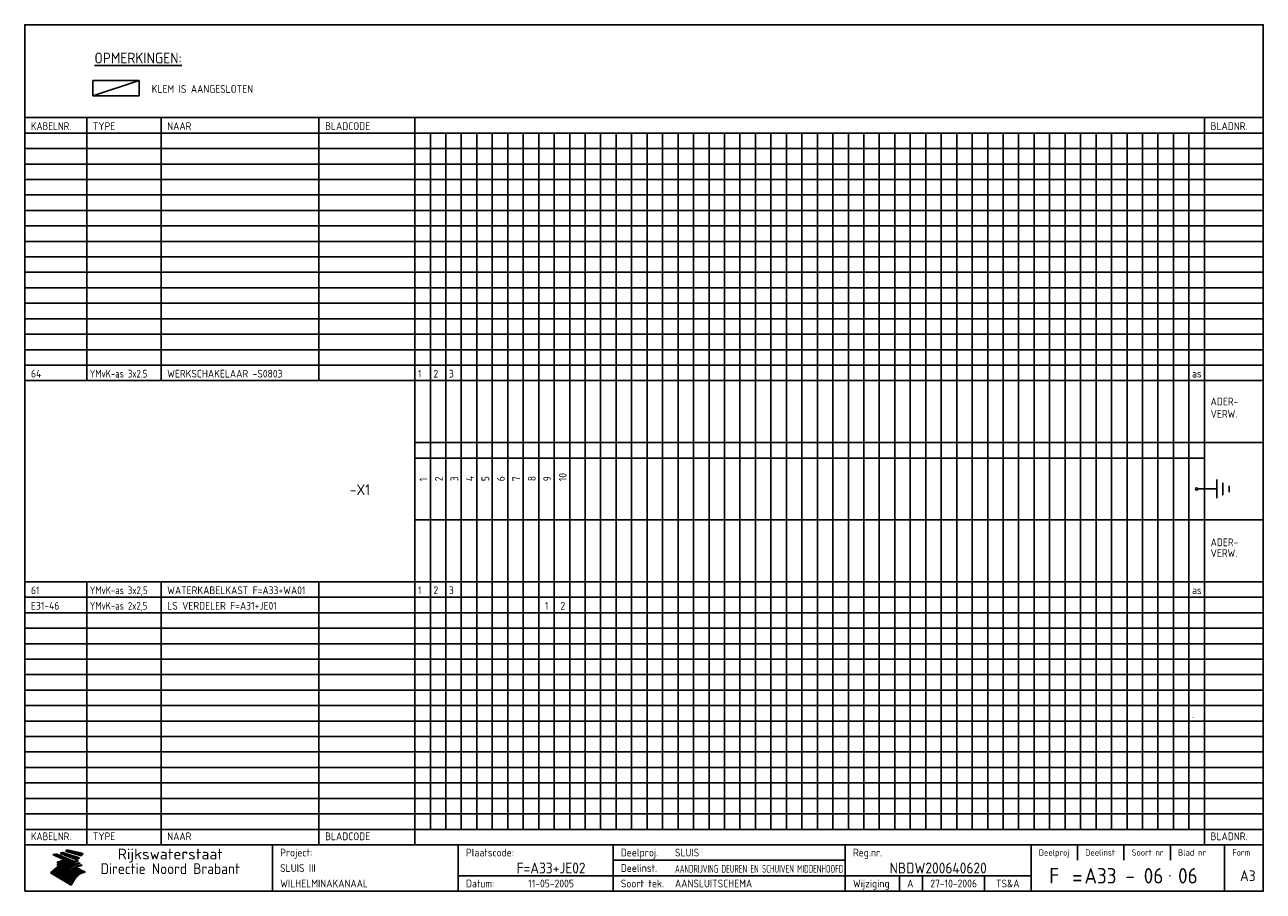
# Model space of a CAD drawing. Extents: x 10 to 410, y 10 to 290.
import ezdxf
from ezdxf.enums import TextEntityAlignment as Align

# ---------------------------------------------------------------- set-up
doc = ezdxf.new("R2010")
doc.units = 0
doc.header["$MEASUREMENT"] = 0
doc.linetypes.add('CENTRE', pattern=[50.8, 31.75, -6.35, 6.35, -6.35])
doc.layers.get('0').update_dxf_attribs({"linetype": 'CONTINUOUS'})
for name, color, linetype in [('0-25', 7, 'CONTINUOUS'), ('0-35', 2, 'CONTINUOUS'), ('0-50', 3, 'CONTINUOUS'), ('B-25', 7, 'CONTINUOUS'), ('B-35', 2, 'CONTINUOUS'), ('S-25', 7, 'CONTINUOUS'), ('S-35', 2, 'CONTINUOUS')]:
    doc.layers.add(name, color=color, linetype=linetype)
doc.styles.add('ISO', font='iso.shx')
doc.styles.get("Standard").update_dxf_attribs({"font": 'iso.shx'})

# ---------------------------------------------------------------- blocks, each defined once
blk = doc.blocks.new('rme15')
at = {"layer": '0-25'}
for p, q in [((410, 35), (10, 35)), ((410, 30), (10, 30)), ((350, 25), (350, 20)), ((365, 25), (365, 20)), ((380, 25), (380, 20)), ((200, 20), (275, 20)), ((150, 15), (335, 15)), ((292.5, 15), (292.5, 10)), ((300, 15), (300, 10)), ((320, 15), (320, 10))]:
    blk.add_line(p, q, dxfattribs=at)
at = {"layer": '0-25', "color": 7}
for p, q in [((19.1, 21.89), (25.12, 19)), ((19.1, 21.89), (25.12, 19)), ((19.17, 21.86), (20.7, 21.86)), ((19.29, 21.8), (20.83, 21.8)), ((19.4, 21.75), (20.96, 21.75)), ((19.52, 21.69), (21.09, 21.69)), ((19.64, 21.63), (21.22, 21.63)), ((19.74, 21.92), (20.56, 21.92)), ((19.75, 21.58), (21.36, 21.58)), ((19.87, 21.52), (21.49, 21.52)), ((19.99, 21.47), (21.62, 21.47)), ((20.11, 21.41), (21.75, 21.41)), ((20.22, 21.35), (21.88, 21.35)), ((20.25, 21.97), (20.43, 21.97)), ((20.34, 21.3), (22.02, 21.3)), ((20.38, 21.99), (26.02, 19.59)), ((20.38, 21.99), (26.02, 19.59)), ((20.46, 21.24), (22.15, 21.24)), ((20.57, 21.18), (22.28, 21.18)), ((20.69, 21.13), (22.41, 21.13)), ((20.81, 21.07), (22.55, 21.07)), ((20.92, 21.02), (22.68, 21.02)), ((21.04, 20.96), (22.81, 20.96)), ((21.16, 20.9), (22.94, 20.9)), ((21.27, 20.85), (23.07, 20.85)), ((21.39, 20.79), (23.21, 20.79)), ((21.47, 22.25), (26.83, 20.19)), ((21.47, 22.25), (26.83, 20.19)), ((21.49, 22.25), (23.07, 22.25)), ((21.51, 20.73), (23.34, 20.73)), ((21.6, 22.2), (23.25, 22.2)), ((21.63, 20.68), (23.47, 20.68)), ((21.65, 22.31), (22.89, 22.31)), ((21.74, 20.62), (23.6, 20.62)), ((21.75, 22.14), (23.42, 22.14)), ((21.8, 22.37), (22.71, 22.37)), ((21.86, 20.57), (23.73, 20.57)), ((21.9, 22.08), (23.6, 22.08)), ((21.94, 22.42), (22.53, 22.42)), ((21.98, 20.51), (23.87, 20.51)), ((22.04, 22.03), (23.78, 22.03)), ((22.06, 22.48), (22.36, 22.48)), ((22.09, 20.45), (24, 20.45)), ((22.18, 22.53), (27.65, 20.8)), ((22.18, 22.53), (27.65, 20.8)), ((22.19, 21.97), (23.96, 21.97)), ((22.21, 20.4), (24.13, 20.4)), ((22.33, 20.34), (24.26, 20.34)), ((22.34, 21.92), (24.13, 21.92)), ((22.37, 20), (23.08, 20)), ((22.44, 20.28), (24.4, 20.28)), ((22.48, 21.86), (24.31, 21.86)), ((22.49, 20.06), (23.04, 20.06)), ((22.56, 20.23), (24.53, 20.23)), ((22.61, 20.12), (22.93, 20.12)), ((22.63, 21.8), (24.49, 21.8)), ((22.68, 20.17), (24.66, 20.17)), ((22.71, 20.17), (22.82, 20.17)), ((23.11, 20.02), (22.77, 20.2)), ((23.11, 20.02), (22.77, 20.2)), ((22.78, 21.75), (24.67, 21.75)), ((22.79, 20.12), (24.79, 20.12)), ((22.91, 20.06), (24.92, 20.06)), ((22.92, 21.69), (24.85, 21.69)), ((23.03, 20), (25.06, 20)), ((23.07, 21.63), (25.02, 21.63)), ((23.14, 22.99), (28.22, 21.46)), ((23.14, 22.99), (28.22, 21.46)), ((23.15, 22.98), (25.33, 22.98)), ((23.22, 21.58), (25.2, 21.58)), ((23.23, 23.04), (25.09, 23.04)), ((23.32, 23.1), (24.84, 23.1)), ((23.34, 22.93), (25.57, 22.93)), ((23.36, 21.52), (25.38, 21.52)), ((23.4, 23.15), (24.6, 23.15)), ((23.49, 23.21), (24.36, 23.21)), ((23.51, 21.47), (25.56, 21.47)), ((23.52, 22.87), (25.81, 22.87)), ((23.57, 23.27), (24.12, 23.27)), ((23.64, 23.32), (23.87, 23.32)), ((23.66, 21.41), (25.74, 21.41)), ((23.7, 23.36), (28.82, 22.17)), ((23.7, 23.36), (28.82, 22.17)), ((23.71, 22.82), (26.06, 22.82)), ((23.8, 21.35), (25.91, 21.35)), ((23.9, 22.76), (26.3, 22.76)), ((23.95, 21.3), (26.09, 21.3)), ((24.09, 22.7), (26.54, 22.7)), ((24.09, 21.24), (26.27, 21.24)), ((24.24, 21.18), (26.45, 21.18)), ((24.27, 22.65), (26.78, 22.65)), ((24.39, 21.13), (26.62, 21.13)), ((24.46, 22.59), (27.03, 22.59)), ((24.53, 21.07), (26.8, 21.07)), ((24.65, 22.53), (27.27, 22.53)), ((24.68, 21.02), (26.98, 21.02)), ((24.83, 20.96), (27.16, 20.96)), ((24.84, 22.48), (27.51, 22.48)), ((24.97, 20.9), (27.34, 20.9)), ((25.02, 22.42), (27.75, 22.42)), ((25.12, 20.85), (27.51, 20.85)), ((25.21, 22.37), (28, 22.37)), ((25.27, 20.79), (27.63, 20.79)), ((25.4, 22.31), (28.24, 22.31)), ((25.41, 20.73), (27.57, 20.73)), ((25.56, 20.68), (27.51, 20.68)), ((25.58, 22.25), (28.48, 22.25)), ((25.71, 20.62), (27.44, 20.62)), ((25.77, 22.2), (28.72, 22.2)), ((25.85, 20.57), (27.37, 20.57)), ((25.96, 22.14), (28.79, 22.14)), ((26, 20.51), (27.29, 20.51)), ((26.15, 22.08), (28.75, 22.08)), ((26.15, 20.45), (27.22, 20.45)), ((26.29, 20.4), (27.14, 20.4)), ((26.33, 22.03), (28.71, 22.03)), ((26.44, 20.34), (27.06, 20.34)), ((26.52, 21.97), (28.66, 21.97)), ((26.59, 20.28), (26.97, 20.28)), ((26.71, 21.92), (28.62, 21.92)), ((26.73, 20.23), (26.89, 20.23)), ((26.9, 21.86), (28.57, 21.86)), ((27.08, 21.8), (28.52, 21.8)), ((27.27, 21.75), (28.48, 21.75)), ((27.46, 21.69), (28.43, 21.69)), ((27.65, 21.63), (28.38, 21.63)), ((27.83, 21.58), (28.33, 21.58)), ((28.02, 21.52), (28.28, 21.52)), ((28.21, 21.47), (28.22, 21.47)), ((20.58, 17.88), (18.3, 16)), ((20.58, 17.88), (18.3, 16)), ((24.94, 11.97), (18.3, 16)), ((24.94, 11.97), (18.3, 16)), ((18.31, 16.01), (20.96, 16.01)), ((18.38, 16.07), (21.46, 16.07)), ((18.45, 16.12), (21.88, 16.12)), ((18.52, 16.18), (22.15, 16.18)), ((18.59, 16.23), (22.38, 16.23)), ((18.65, 16.29), (22.58, 16.29)), ((18.72, 16.35), (22.75, 16.35)), ((18.79, 16.4), (22.91, 16.4)), ((18.86, 16.46), (20.6, 16.46)), ((18.93, 16.52), (20.6, 16.52)), ((18.99, 16.57), (20.6, 16.57)), ((19.06, 16.63), (20.6, 16.63)), ((19.13, 16.68), (20.6, 16.68)), ((19.2, 16.74), (20.6, 16.74)), ((19.27, 16.8), (20.6, 16.8)), ((19.33, 16.85), (21.07, 16.85)), ((19.4, 16.91), (21.55, 16.91)), ((19.47, 16.97), (21.88, 16.97)), ((19.54, 17.02), (22.13, 17.02)), ((19.61, 17.08), (22.34, 17.08)), ((19.67, 17.13), (20.6, 17.13)), ((19.74, 17.19), (20.6, 17.19)), ((19.81, 17.25), (20.6, 17.25)), ((19.88, 17.3), (20.6, 17.3)), ((19.95, 17.36), (20.6, 17.36)), ((20.01, 17.42), (20.6, 17.42)), ((20.08, 17.47), (20.93, 17.47)), ((20.15, 17.53), (21.26, 17.53)), ((20.22, 17.58), (21.51, 17.58)), ((20.29, 17.64), (21.72, 17.64)), ((20.35, 17.7), (21.9, 17.7)), ((20.42, 17.75), (22.07, 17.75)), ((20.49, 17.81), (22.22, 17.81)), ((20.56, 17.87), (22.36, 17.87)), ((20.6, 19.11), (20.58, 19.51)), ((20.6, 19.11), (20.58, 19.51)), ((20.58, 19.5), (22.09, 19.5)), ((20.58, 19.44), (21.95, 19.44)), ((20.59, 19.38), (21.79, 19.38)), ((20.59, 19.33), (21.62, 19.33)), ((20.59, 19.27), (21.42, 19.27)), ((20.6, 19.22), (21.2, 19.22)), ((20.6, 19.16), (20.93, 19.16)), ((20.6, 19.11), (20.69, 19.12)), ((20.6, 19.11), (20.69, 19.12)), ((20.6, 18.79), (20.77, 18.81)), ((20.6, 18.79), (20.77, 18.81)), ((20.6, 18.29), (20.6, 18.79)), ((20.6, 18.29), (20.6, 18.79)), ((20.6, 18.77), (22.46, 18.77)), ((20.6, 18.71), (22.33, 18.71)), ((20.6, 18.65), (22.19, 18.65)), ((20.6, 18.6), (22.04, 18.6)), ((20.6, 18.54), (21.87, 18.54)), ((20.6, 18.48), (21.68, 18.48)), ((20.6, 18.43), (21.46, 18.43)), ((20.6, 18.37), (21.21, 18.37)), ((20.6, 18.29), (20.88, 18.32)), ((20.6, 18.29), (20.88, 18.32)), ((20.6, 18.32), (20.87, 18.32)), ((20.6, 17.88), (20.86, 17.91)), ((20.6, 17.88), (20.86, 17.91)), ((20.6, 17.43), (20.97, 17.48)), ((20.6, 17.43), (20.97, 17.48)), ((20.6, 17.43), (20.6, 17.09)), ((20.6, 17.43), (20.6, 17.09)), ((20.6, 17.09), (21.26, 17.16)), ((20.6, 17.09), (21.26, 17.16)), ((20.6, 16.8), (21.37, 16.89)), ((20.6, 16.8), (21.37, 16.89)), ((20.6, 16.8), (20.6, 16.45)), ((20.6, 16.8), (20.6, 16.45)), ((20.6, 16.45), (21.56, 16.56)), ((20.6, 16.45), (21.56, 16.56)), ((20.6, 15.97), (21.67, 16.09)), ((20.6, 15.97), (21.67, 16.09)), ((20.7, 16.46), (23.06, 16.46)), ((20.9, 19.55), (22.23, 19.55)), ((20.9, 18.82), (22.59, 18.82)), ((20.98, 17.92), (22.5, 17.92)), ((21.02, 17.13), (22.53, 17.13)), ((21.19, 19.61), (22.35, 19.61)), ((21.2, 16.52), (23.2, 16.52)), ((21.32, 18.88), (22.71, 18.88)), ((21.32, 17.98), (22.62, 17.98)), ((21.42, 19.67), (22.47, 19.67)), ((21.47, 17.19), (22.7, 17.19)), ((21.59, 18.03), (22.74, 18.03)), ((21.61, 18.93), (22.82, 18.93)), ((21.62, 19.72), (22.59, 19.72)), ((21.72, 16.57), (23.32, 16.57)), ((21.77, 17.25), (22.85, 17.25)), ((21.8, 19.78), (22.69, 19.78)), ((21.8, 18.09), (22.85, 18.09)), ((21.84, 18.99), (22.92, 18.99)), ((21.96, 19.83), (22.79, 19.83)), ((21.99, 18.15), (22.95, 18.15)), ((22.01, 17.3), (22.99, 17.3)), ((22.03, 19.05), (23.03, 19.05)), ((22.1, 16.63), (23.44, 16.63)), ((22.11, 19.89), (22.89, 19.89)), ((22.16, 18.2), (23.05, 18.2)), ((22.21, 19.1), (23.12, 19.1)), ((22.21, 17.36), (23.12, 17.36)), ((22.24, 19.95), (22.99, 19.95)), ((22.31, 18.26), (23.15, 18.26)), ((22.36, 19.16), (23.22, 19.16)), ((22.38, 16.68), (23.56, 16.68)), ((22.39, 17.42), (23.24, 17.42)), ((22.45, 18.32), (23.24, 18.32)), ((22.51, 19.22), (23.3, 19.22)), ((22.56, 17.47), (23.36, 17.47)), ((22.59, 18.37), (23.33, 18.37)), ((22.6, 16.74), (23.66, 16.74)), ((22.64, 19.27), (23.39, 19.27)), ((22.71, 18.43), (23.42, 18.43)), ((22.71, 17.53), (23.47, 17.53)), ((22.77, 19.33), (23.47, 19.33)), ((22.79, 16.8), (23.77, 16.8)), ((22.83, 18.48), (23.5, 18.48)), ((22.84, 17.58), (23.57, 17.58)), ((22.89, 19.38), (23.55, 19.38)), ((22.94, 18.54), (23.58, 18.54)), ((22.96, 16.85), (23.86, 16.85)), ((22.97, 17.64), (23.67, 17.64)), ((23, 19.44), (23.63, 19.44)), ((23.04, 18.6), (23.66, 18.6)), ((23.1, 19.5), (23.72, 19.5)), ((23.1, 17.7), (23.77, 17.7)), ((23.12, 16.91), (23.96, 16.91)), ((23.14, 18.65), (23.74, 18.65)), ((23.15, 19.95), (25.19, 19.95)), ((23.21, 19.55), (23.8, 19.55)), ((23.21, 17.75), (23.86, 17.75)), ((23.21, 16.01), (28.9, 16.01)), ((23.24, 18.71), (23.82, 18.71)), ((23.26, 19.89), (25.32, 19.89)), ((23.26, 16.97), (24.05, 16.97)), ((23.3, 19.61), (23.88, 19.61)), ((23.32, 17.81), (23.95, 17.81)), ((23.33, 18.77), (23.91, 18.77)), ((23.37, 16.07), (29.08, 16.07)), ((23.38, 19.83), (25.45, 19.83)), ((23.39, 19.67), (23.81, 19.67)), ((23.39, 17.02), (24.14, 17.02)), ((23.42, 18.82), (23.99, 18.82)), ((23.42, 17.87), (24.03, 17.87)), ((23.45, 19.7), (23.58, 19.79)), ((23.45, 19.7), (23.58, 19.79)), ((23.48, 19.72), (23.7, 19.72)), ((23.5, 19.78), (25.58, 19.78)), ((23.51, 18.88), (24.07, 18.88)), ((23.51, 16.12), (29.27, 16.12)), ((23.52, 17.92), (24.11, 17.92)), ((23.52, 17.08), (24.22, 17.08)), ((23.54, 18.9), (24.3, 19.42)), ((23.54, 18.9), (24.3, 19.42)), ((23.56, 19.78), (23.59, 19.78)), ((23.56, 19.39), (23.9, 19.62)), ((23.56, 19.39), (23.9, 19.62)), ((23.58, 19.79), (23.9, 19.62)), ((23.58, 19.79), (23.9, 19.62)), ((23.59, 18.93), (24.15, 18.93)), ((23.61, 19.72), (25.72, 19.72)), ((23.62, 17.98), (24.2, 17.98)), ((23.63, 17.13), (24.3, 17.13)), ((23.65, 18.59), (24.62, 19.25)), ((23.65, 18.59), (24.62, 19.25)), ((29.41, 16.17), (23.65, 16.17)), ((23.67, 18.99), (24.23, 18.99)), ((23.71, 18.03), (24.28, 18.03)), ((23.73, 19.67), (25.85, 19.67)), ((23.75, 19.05), (24.32, 19.05)), ((23.75, 17.19), (24.38, 17.19)), ((23.77, 16.23), (29.47, 16.23)), ((23.79, 18.09), (24.36, 18.09)), ((23.83, 19.1), (24.4, 19.1)), ((23.85, 19.61), (25.98, 19.61)), ((23.85, 17.25), (24.46, 17.25)), ((23.88, 18.15), (24.44, 18.15)), ((23.89, 16.29), (29.36, 16.29)), ((23.92, 19.16), (24.48, 19.16)), ((23.94, 18.19), (25.23, 19.07)), ((23.94, 18.19), (25.23, 19.07)), ((23.95, 17.3), (24.55, 17.3)), ((23.96, 19.55), (25.96, 19.55)), ((23.96, 18.2), (24.53, 18.2)), ((24, 19.22), (24.56, 19.22)), ((24, 16.35), (29.24, 16.35)), ((24.04, 18.26), (24.61, 18.26)), ((24.05, 17.36), (24.63, 17.36)), ((24.06, 17.88), (25.34, 18.76)), ((24.06, 17.88), (25.34, 18.76)), ((24.08, 19.5), (25.88, 19.5)), ((24.08, 19.27), (24.58, 19.27)), ((24.11, 16.4), (29.13, 16.4)), ((24.13, 18.32), (24.69, 18.32)), ((24.14, 17.42), (24.71, 17.42)), ((24.16, 19.33), (24.47, 19.33)), ((24.2, 19.44), (25.79, 19.44)), ((24.21, 18.37), (24.77, 18.37)), ((24.21, 16.46), (29.02, 16.46)), ((24.23, 17.47), (24.79, 17.47)), ((24.24, 17.48), (25.52, 18.36)), ((24.24, 17.48), (25.52, 18.36)), ((24.25, 19.38), (24.36, 19.38)), ((24.29, 18.43), (24.85, 18.43)), ((24.3, 19.42), (24.62, 19.25)), ((24.3, 19.42), (24.62, 19.25)), ((24.31, 19.38), (25.71, 19.38)), ((24.31, 17.53), (24.87, 17.53)), ((24.31, 16.52), (28.91, 16.52)), ((24.35, 17.17), (25.64, 18.05)), ((24.35, 17.17), (25.64, 18.05)), ((24.37, 18.48), (24.94, 18.48)), ((24.39, 17.58), (24.96, 17.58)), ((24.4, 16.57), (28.79, 16.57)), ((24.43, 19.33), (25.62, 19.33)), ((24.45, 18.54), (25.02, 18.54)), ((24.47, 17.64), (25.04, 17.64)), ((24.49, 16.63), (28.68, 16.63)), ((24.54, 18.6), (25.1, 18.6)), ((24.55, 19.27), (25.54, 19.27)), ((24.56, 17.7), (25.12, 17.7)), ((24.57, 16.68), (28.57, 16.68)), ((24.62, 18.65), (25.18, 18.65)), ((24.63, 16.72), (25.91, 17.6)), ((24.63, 16.72), (25.91, 17.6)), ((24.64, 17.75), (25.2, 17.75)), ((24.66, 16.74), (28.45, 16.74)), ((24.67, 19.22), (25.45, 19.22)), ((24.7, 18.71), (25.27, 18.71)), ((24.72, 17.81), (25.29, 17.81)), ((24.74, 16.8), (28.34, 16.8)), ((24.78, 19.16), (25.37, 19.16)), ((24.78, 18.77), (25.34, 18.77)), ((24.8, 17.87), (25.37, 17.87)), ((24.82, 16.85), (28.23, 16.85)), ((24.87, 18.82), (25.4, 18.82)), ((24.89, 17.92), (25.45, 17.92)), ((24.9, 19.1), (25.28, 19.1)), ((24.9, 16.91), (28.11, 16.91)), ((24.95, 18.88), (25.45, 18.88)), ((24.97, 17.98), (25.53, 17.98)), ((24.99, 16.97), (28, 16.97)), ((25.02, 19.05), (25.2, 19.05)), ((25.03, 18.93), (25.51, 18.93)), ((25.05, 18.03), (25.61, 18.03)), ((25.07, 17.02), (27.89, 17.02)), ((25.11, 18.99), (25.57, 18.99)), ((26.02, 19.59), (25.12, 19)), ((26.02, 19.59), (25.12, 19)), ((25.13, 18.09), (25.68, 18.09)), ((25.15, 17.08), (27.77, 17.08)), ((25.19, 19.05), (25.63, 19.05)), ((25.21, 18.15), (25.75, 18.15)), ((25.23, 17.13), (27.66, 17.13)), ((25.26, 19.1), (25.7, 19.1)), ((25.3, 18.2), (25.82, 18.2)), ((25.31, 17.19), (27.55, 17.19)), ((25.33, 19.16), (25.77, 19.16)), ((25.38, 18.26), (25.89, 18.26)), ((25.39, 19.22), (25.85, 19.22)), ((25.4, 17.25), (27.43, 17.25)), ((25.46, 18.32), (25.97, 18.32)), ((25.47, 19.27), (25.93, 19.27)), ((25.48, 17.3), (27.32, 17.3)), ((25.54, 19.33), (26.03, 19.33)), ((25.54, 18.37), (26.06, 18.37)), ((25.56, 17.36), (27.21, 17.36)), ((25.62, 18.43), (26.14, 18.43)), ((25.63, 19.38), (26.13, 19.38)), ((25.64, 17.42), (27.1, 17.42)), ((25.7, 18.48), (26.24, 18.48)), ((25.72, 19.44), (26.24, 19.44)), ((25.73, 17.47), (26.98, 17.47)), ((25.79, 18.54), (26.34, 18.54)), ((25.81, 17.53), (26.87, 17.53)), ((25.82, 19.5), (26.36, 19.5)), ((25.89, 18.6), (26.46, 18.6)), ((25.89, 17.58), (26.76, 17.58)), ((25.93, 19.55), (26.53, 19.55)), ((25.96, 17.64), (26.64, 17.64)), ((25.99, 18.65), (26.58, 18.65)), ((26.04, 17.7), (26.59, 17.7)), ((26.06, 19.61), (26.85, 19.61)), ((26.1, 18.71), (26.72, 18.71)), ((26.12, 17.75), (26.67, 17.75)), ((26.2, 17.81), (26.76, 17.81)), ((26.21, 19.67), (27.23, 19.67)), ((26.23, 18.77), (26.89, 18.77)), ((26.29, 17.87), (26.86, 17.87)), ((26.37, 18.82), (27.09, 18.82)), ((26.39, 17.92), (26.97, 17.92)), ((26.44, 19.72), (27.18, 19.72)), ((26.49, 17.98), (27.09, 17.98)), ((26.53, 18.88), (27.34, 18.88)), ((26.56, 17.68), (29.54, 16.2)), ((26.56, 17.68), (29.54, 16.2)), ((26.6, 18.03), (27.22, 18.03)), ((26.72, 18.09), (27.38, 18.09)), ((26.73, 18.93), (27.66, 18.93)), ((26.85, 18.15), (27.56, 18.15)), ((26.99, 18.99), (27.9, 18.99)), ((27, 18.2), (27.8, 18.2)), ((27.13, 19.78), (27.25, 19.64)), ((27.13, 19.78), (27.25, 19.64)), ((27.18, 18.26), (28.13, 18.26)), ((27.26, 19.05), (27.84, 19.05)), ((27.39, 18.32), (28.47, 18.32)), ((27.7, 18.37), (28.49, 18.37)), ((27.78, 19.1), (27.93, 18.96)), ((27.78, 19.1), (27.93, 18.96)), ((28, 18.43), (28.44, 18.43)), ((28.29, 15.83), (29.54, 16.2)), ((28.29, 15.83), (29.54, 16.2)), ((28.39, 18.48), (28.54, 18.32)), ((28.39, 18.48), (28.54, 18.32)), ((29.54, 16.2), (29.45, 16.17)), ((29.54, 16.2), (29.45, 16.17)), ((29.46, 16.18), (29.47, 16.18)), ((18.38, 15.95), (20.6, 15.95)), ((18.47, 15.9), (20.6, 15.9)), ((18.57, 15.84), (20.6, 15.84)), ((18.66, 15.78), (20.6, 15.78)), ((18.75, 15.73), (20.6, 15.73)), ((18.85, 15.67), (20.6, 15.67)), ((18.94, 15.62), (20.6, 15.62)), ((19.03, 15.56), (27.83, 15.56)), ((19.12, 15.5), (27.75, 15.5)), ((19.22, 15.45), (27.66, 15.45)), ((19.31, 15.39), (27.58, 15.39)), ((19.4, 15.33), (27.5, 15.33)), ((19.49, 15.28), (27.43, 15.28)), ((19.59, 15.22), (27.36, 15.22)), ((19.68, 15.17), (27.29, 15.17)), ((19.77, 15.11), (27.22, 15.11)), ((19.86, 15.05), (27.15, 15.05)), ((19.96, 15), (27.09, 15)), ((20.05, 14.94), (27.02, 14.94)), ((20.14, 14.88), (26.96, 14.88)), ((20.24, 14.83), (26.9, 14.83)), ((20.33, 14.77), (26.84, 14.77)), ((20.42, 14.72), (26.79, 14.72)), ((20.51, 14.66), (26.73, 14.66)), ((20.6, 15.97), (20.6, 15.58)), ((20.6, 15.97), (20.6, 15.58)), ((20.6, 15.58), (21.95, 15.73)), ((20.6, 15.58), (21.95, 15.73)), ((20.61, 14.6), (26.68, 14.6)), ((20.7, 14.55), (26.62, 14.55)), ((20.79, 14.49), (26.57, 14.49)), ((20.88, 14.43), (26.52, 14.43)), ((20.94, 15.62), (27.92, 15.62)), ((20.98, 14.38), (26.47, 14.38)), ((21.07, 14.32), (26.42, 14.32)), ((21.16, 14.27), (26.38, 14.27)), ((21.25, 14.21), (26.33, 14.21)), ((21.35, 14.15), (26.29, 14.15)), ((21.44, 14.1), (26.24, 14.1)), ((21.45, 15.67), (28.01, 15.67)), ((21.53, 14.04), (26.2, 14.04)), ((21.63, 13.98), (26.16, 13.98)), ((21.72, 13.93), (26.12, 13.93)), ((21.81, 13.87), (26.08, 13.87)), ((21.9, 13.82), (26.04, 13.82)), ((21.96, 15.73), (28.11, 15.73)), ((22, 13.76), (26, 13.76)), ((22.09, 13.7), (25.96, 13.7)), ((22.18, 13.65), (25.93, 13.65)), ((22.27, 13.59), (25.89, 13.59)), ((22.34, 15.78), (28.21, 15.78)), ((22.37, 13.53), (25.86, 13.53)), ((22.46, 13.48), (25.82, 13.48)), ((22.55, 13.42), (25.79, 13.42)), ((22.62, 15.84), (28.33, 15.84)), ((22.65, 13.37), (25.76, 13.37)), ((22.74, 13.31), (25.73, 13.31)), ((22.83, 13.25), (25.69, 13.25)), ((22.84, 15.9), (28.52, 15.9)), ((22.92, 13.2), (25.66, 13.2)), ((23.02, 13.14), (25.63, 13.14)), ((23.04, 15.95), (28.71, 15.95)), ((23.11, 13.08), (25.59, 13.08)), ((23.2, 13.03), (25.56, 13.03)), ((23.29, 12.97), (25.53, 12.97)), ((23.39, 12.92), (25.5, 12.92)), ((23.48, 12.86), (25.46, 12.86)), ((23.57, 12.8), (25.43, 12.8)), ((23.66, 12.75), (25.4, 12.75)), ((23.76, 12.69), (25.36, 12.69)), ((23.85, 12.63), (25.33, 12.63)), ((23.94, 12.58), (25.3, 12.58)), ((24.04, 12.52), (25.26, 12.52)), ((24.13, 12.47), (25.23, 12.47)), ((24.22, 12.41), (25.2, 12.41)), ((24.31, 12.35), (25.17, 12.35)), ((24.41, 12.3), (25.13, 12.3)), ((24.5, 12.24), (25.1, 12.24)), ((24.59, 12.18), (25.07, 12.18)), ((24.68, 12.13), (25.03, 12.13)), ((24.78, 12.07), (25, 12.07)), ((24.87, 12.02), (24.97, 12.02)), ((24.94, 11.97), (25.81, 13.45)), ((24.94, 11.97), (25.81, 13.45))]:
    blk.add_line(p, q, dxfattribs=at)
for centre, radius, start, end in [((19.15, 29.7), 7.8, 269.6055, 279.0886), ((19.15, 29.7), 7.8, 269.6055, 279.0886), ((19.93, 25.38), 5.91, 276.3402, 298.7463), ((19.93, 25.38), 5.91, 276.3402, 298.7463), ((19.84, 25.09), 6.03, 278.129, 302.868), ((19.84, 25.09), 6.03, 278.129, 302.868), ((19.84, 27.26), 5.27, 288.0217, 296.3084), ((19.84, 27.26), 5.27, 288.0217, 296.3084), ((20.49, 27.56), 5.28, 300.0654, 307.393), ((20.49, 27.56), 5.28, 300.0654, 307.393), ((24.11, 24.7), 5.26, 301.1147, 312.2814), ((24.11, 24.7), 5.26, 301.1147, 312.2814), ((21.95, 27.32), 8.59, 316.9248, 323.1399), ((21.95, 27.32), 8.59, 316.9248, 323.1399), ((20.21, 23.78), 5.91, 273.6149, 304.3803), ((20.21, 23.78), 5.91, 273.6149, 304.3803), ((20.35, 24.56), 5.76, 274.164, 302.5474), ((20.35, 24.56), 5.76, 274.164, 302.5474), ((20.05, 24.28), 6.02, 277.9472, 305.7139), ((20.05, 24.28), 6.02, 277.9472, 305.7139), ((20.04, 23.49), 6.09, 278.8115, 306.4242), ((20.04, 23.49), 6.09, 278.8115, 306.4242), ((20.53, 23.07), 5.96, 277.0519, 304.973), ((20.53, 23.07), 5.96, 277.0519, 304.973), ((20.72, 22.76), 5.91, 276.3402, 304.3803), ((20.72, 22.76), 5.91, 276.3402, 304.3803), ((21.06, 22.34), 5.81, 274.9043, 303.1745), ((21.06, 22.34), 5.81, 274.9043, 303.1745), ((20.82, 22.06), 6.04, 278.1111, 305.8489), ((20.82, 22.06), 6.04, 278.1111, 305.8489), ((21.3, 21.6), 5.91, 276.3402, 304.3803), ((21.3, 21.6), 5.91, 276.3402, 304.3803), ((27.05, 17.17), 2.63, 107.4286, 133.7799), ((27.05, 17.17), 2.63, 107.4286, 133.7799), ((27.45, 16.91), 2.81, 110.4143, 138.7411), ((27.45, 16.91), 2.81, 110.4143, 138.7411), ((27.57, 15.64), 3.4, 98.1566, 126.9045), ((27.57, 15.64), 3.4, 98.1566, 126.9045), ((27.91, 15.54), 3.39, 100.5835, 132.088), ((27.91, 15.54), 3.39, 100.5835, 132.088), ((28.21, 14.74), 3.67, 95.7581, 128.7216), ((28.21, 14.74), 3.67, 95.7581, 128.7216), ((27.01, 16.84), 2.93, 87.7348, 104.8316), ((27.01, 16.84), 2.93, 87.7348, 104.8316), ((27.37, 15.71), 3.93, 91.7838, 103.2817), ((27.37, 15.71), 3.93, 91.7838, 103.2817), ((28.4, 15.05), 3.21, 96.3886, 125.0052), ((28.4, 15.05), 3.21, 96.3886, 125.0052), ((27.82, 16.31), 2.8, 90.634, 105.1984), ((27.82, 16.31), 2.8, 90.634, 105.1984), ((28.19, 15.04), 3.93, 93.8342, 103.2817), ((28.19, 15.04), 3.93, 93.8342, 103.2817), ((28.58, 15.69), 2.8, 93.8141, 105.1984), ((28.58, 15.69), 2.8, 93.8141, 105.1984), ((28.95, 14.41), 3.93, 96.0135, 103.2817), ((28.95, 14.41), 3.93, 96.0135, 103.2817), ((31.24, 10.26), 6.3, 117.9568, 149.6251), ((31.24, 10.26), 6.3, 117.9568, 149.6251)]:
    blk.add_arc(centre, radius, start, end, dxfattribs=at)
at = {"layer": '0-35'}
for p, q in [((90, 25), (90, 10)), ((150, 25), (150, 10)), ((200, 25), (200, 10)), ((275, 25), (275, 10)), ((335, 25), (335, 10)), ((397.5, 25), (397.5, 10))]:
    blk.add_line(p, q, dxfattribs=at)
at = {"layer": '0-50'}
for p, q in [((10, 25), (410, 25)), ((348.75, 15), (351.25, 15)), ((348.75, 13.5), (351.25, 13.5))]:
    blk.add_line(p, q, dxfattribs=at)
blk.add_lwpolyline([(10, 10), (410, 10), (410, 290), (10, 290)], close=True, dxfattribs=at)
at = {"layer": '0-50', "const_width": 0.25}
blk.add_lwpolyline([(379.75, 15, 1), (380, 15, 1)], format="xyb", close=True, dxfattribs=at)
at = {"layer": '0-25', "style": 'ISO'}
for s, height, p in [('Project:', 2.5, (92.5, 22.5)), ('Plaatscode:', 2.5, (152.5, 22.5)), ('Deelproj.', 2.5, (202.5, 22.5)), ('Reg.nr.', 2.5, (277.5, 22.5)), ('Deelproj', 2, (337.5, 22.5)), ('Deelinst', 2, (352.5, 22.5)), ('Soort nr', 2, (367.5, 22.5)), ('Blad nr', 2, (382.5, 22.5)), ('Form', 2, (400, 22.5)), ('Deelinst.', 2.5, (202.5, 17.5)), ('Datum:', 2.5, (152.5, 12.5)), ('Soort tek.', 2.5, (202.5, 12.5)), ('Wijziging', 2.5, (277.5, 12.5))]:
    blk.add_text(s, height=height, dxfattribs=at).set_placement(p, align=Align.MIDDLE_LEFT)
for tag, height, p in [('N', 2.5, (220, 22.5)), ('B', 2.5, (92.5, 17.5)), ('P', 1.8, (220, 17.5)), ('C', 2.5, (92.5, 12.5)), ('U', 2.5, (220, 12.5)), ('REV', 2.5, (295, 12.5))]:
    blk.add_attdef(tag, text='', height=height, dxfattribs=at).set_placement(p, align=Align.MIDDLE_LEFT)
for tag, p in [('W', (180, 12.5)), ('Z', (310, 12.5)), ('Y', (327.5, 12.5))]:
    blk.add_attdef(tag, text='', height=2.5, dxfattribs=at).set_placement(p, align=Align.MIDDLE)
at = {"layer": '0-35', "style": 'ISO', "width": 1.182609}
blk.add_text('Rijkswaterstaat', height=3.5, dxfattribs=at).set_placement((40, 20.28), (74, 20.28), align=Align.FIT)
at = {"layer": '0-35', "color": 2, "style": 'ISO', "width": 1.016949}
blk.add_text('Directie Noord Brabant', height=3.5, dxfattribs=at).set_placement((34.5, 15.53), (79.5, 15.53), align=Align.FIT)
at = {"layer": '0-35', "style": 'ISO'}
blk.add_attdef('X', text='', height=3.5, dxfattribs=at).set_placement((180, 17.5), align=Align.MIDDLE_CENTER)
blk.add_attdef('RNR', text='', height=3.5, dxfattribs=at).set_placement((305, 17.5), align=Align.MIDDLE)
blk.add_attdef('FORM', text='', height=3.5, dxfattribs=at).set_placement((402.5, 15), align=Align.MIDDLE_LEFT)
at = {"layer": '0-50', "style": 'ISO'}
for tag, p in [('M', (342.5, 15)), ('O', (365, 15))]:
    blk.add_attdef(tag, text='', height=5, dxfattribs=at).set_placement(p, align=Align.MIDDLE)
blk.add_attdef('Q', text='', height=5, dxfattribs=at).set_placement((382.5, 15), align=Align.MIDDLE_LEFT)

msp = doc.modelspace()

# ---------------------------------------------------------------- linework, layer by layer
msp.add_line((136, 150), (391, 150))
at = {"layer": 'S-25'}
for p, q in [((32, 272), (32, 267)), ((47, 272), (32, 272)), ((32, 267), (47, 272)), ((47, 267), (47, 272)), ((32, 267), (47, 267)), ((10, 260), (410, 260)), ((10, 255), (410, 255)), ((141, 255), (141, 175)), ((146, 255), (146, 175)), ((151, 255), (151, 175)), ((156, 255), (156, 175)), ((161, 255), (161, 30)), ((166, 255), (166, 175)), ((171, 255), (171, 175)), ((176, 255), (176, 175)), ((181, 255), (181, 175)), ((186, 255), (186, 30)), ((191, 255), (191, 175)), ((196, 255), (196, 175)), ((201, 255), (201, 175)), ((206, 255), (206, 175)), ((211, 255), (211, 30)), ((216, 255), (216, 175)), ((221, 255), (221, 175)), ((226, 255), (226, 175)), ((231, 255), (231, 175)), ((236, 255), (236, 30)), ((241, 255), (241, 175)), ((246, 255), (246, 175)), ((251, 255), (251, 175)), ((256, 255), (256, 175)), ((261, 255), (261, 30)), ((266, 255), (266, 175)), ((271, 255), (271, 175)), ((276, 255), (276, 175)), ((281, 255), (281, 175)), ((286, 255), (286, 30)), ((291, 255), (291, 175)), ((296, 255), (296, 175)), ((301, 255), (301, 175)), ((306, 255), (306, 175)), ((311, 255), (311, 30)), ((316, 255), (316, 175)), ((321, 255), (321, 175)), ((326, 255), (326, 175)), ((331, 255), (331, 175)), ((336, 255), (336, 30)), ((341, 255), (341, 175)), ((346, 255), (346, 175)), ((351, 255), (351, 175)), ((356, 255), (356, 175)), ((361, 255), (361, 30)), ((366, 255), (366, 175)), ((371, 255), (371, 175)), ((376, 255), (376, 175)), ((381, 255), (381, 175)), ((386, 255), (386, 30)), ((10, 250), (410, 250)), ((10, 245), (410, 245)), ((10, 240), (410, 240)), ((10, 235), (410, 235)), ((10, 230), (410, 230)), ((10, 225), (410, 225)), ((10, 220), (410, 220)), ((10, 215), (410, 215)), ((10, 210), (410, 210)), ((10, 205), (410, 205)), ((10, 200), (410, 200)), ((10, 195), (410, 195)), ((10, 190), (410, 190)), ((10, 185), (410, 185)), ((10, 180), (410, 180)), ((10, 175), (410, 175)), ((141, 175), (141, 110)), ((146, 175), (146, 110)), ((151, 175), (151, 110)), ((156, 175), (156, 110)), ((166, 175), (166, 110)), ((171, 175), (171, 110)), ((176, 175), (176, 110)), ((181, 175), (181, 110)), ((191, 175), (191, 110)), ((196, 175), (196, 110)), ((201, 175), (201, 110)), ((206, 175), (206, 110)), ((216, 175), (216, 110)), ((221, 175), (221, 110)), ((226, 175), (226, 110)), ((231, 175), (231, 110)), ((241, 175), (241, 110)), ((246, 175), (246, 110)), ((251, 175), (251, 110)), ((256, 175), (256, 110)), ((266, 175), (266, 110)), ((271, 175), (271, 110)), ((276, 175), (276, 110)), ((281, 175), (281, 110)), ((291, 175), (291, 110)), ((296, 175), (296, 110)), ((301, 175), (301, 110)), ((306, 175), (306, 110)), ((316, 175), (316, 110)), ((321, 175), (321, 110)), ((326, 175), (326, 110)), ((331, 175), (331, 110)), ((341, 175), (341, 110)), ((346, 175), (346, 110)), ((351, 175), (351, 110)), ((356, 175), (356, 110)), ((366, 175), (366, 110)), ((371, 175), (371, 110)), ((376, 175), (376, 110)), ((381, 175), (381, 110)), ((389, 140), (395, 140)), ((395, 143), (395, 137)), ((397, 142), (397, 138)), ((399, 141), (399, 139)), ((10, 110), (410, 110)), ((141, 110), (141, 30)), ((146, 110), (146, 30)), ((151, 110), (151, 30)), ((156, 110), (156, 30)), ((166, 110), (166, 30)), ((171, 110), (171, 30)), ((176, 110), (176, 30)), ((181, 110), (181, 30)), ((191, 110), (191, 30)), ((196, 110), (196, 30)), ((201, 110), (201, 30)), ((206, 110), (206, 30)), ((216, 110), (216, 30)), ((221, 110), (221, 30)), ((226, 110), (226, 30)), ((231, 110), (231, 30)), ((241, 110), (241, 30)), ((246, 110), (246, 30)), ((251, 110), (251, 30)), ((256, 110), (256, 30)), ((266, 110), (266, 30)), ((271, 110), (271, 30)), ((276, 110), (276, 30)), ((281, 110), (281, 30)), ((291, 110), (291, 30)), ((296, 110), (296, 30)), ((301, 110), (301, 30)), ((306, 110), (306, 30)), ((316, 110), (316, 30)), ((321, 110), (321, 30)), ((326, 110), (326, 30)), ((331, 110), (331, 30)), ((341, 110), (341, 30)), ((346, 110), (346, 30)), ((351, 110), (351, 30)), ((356, 110), (356, 30)), ((366, 110), (366, 30)), ((371, 110), (371, 30)), ((376, 110), (376, 30)), ((381, 110), (381, 30)), ((10, 105), (410, 105)), ((10, 100), (410, 100)), ((10, 95), (410, 95)), ((10, 90), (410, 90)), ((10, 85), (410, 85)), ((10, 80), (410, 80)), ((10, 75), (410, 75)), ((10, 70), (410, 70)), ((10, 65), (410, 65)), ((10, 60), (410, 60)), ((10, 55), (410, 55)), ((10, 50), (410, 50)), ((10, 45), (410, 45)), ((10, 40), (410, 40)), ((10, 35), (410, 35)), ((10, 30), (410, 30))]:
    msp.add_line(p, q, dxfattribs=at)
for start, end in [(0, 180), (180, 0)]:
    msp.add_arc((388.5, 140), 0.375, start, end, dxfattribs=at)
at = {"layer": 'S-35'}
for p, q in [((30, 260), (30, 175)), ((54, 260), (54, 175)), ((105, 260), (105, 175)), ((136, 260), (136, 25)), ((391, 260), (391, 25)), ((136, 155), (410, 155)), ((136, 130), (410, 130)), ((30, 110), (30, 25)), ((54, 110), (54, 25)), ((105, 110), (105, 25))]:
    msp.add_line(p, q, dxfattribs=at)

# ---------------------------------------------------------------- block references
at = {"linetype": 'CENTRE'}
ref = msp.add_blockref('rme15', (0, 0), dxfattribs=at)
ref.add_attrib('B', 'SLUIS III', dxfattribs={"layer": '0-25', "height": 2.5, "style": 'ISO'}).set_placement((92.5, 17.5), align=Align.MIDDLE_LEFT)
ref.add_attrib('C', 'WILHELMINAKANAAL', dxfattribs={"layer": '0-25', "height": 2.5, "style": 'ISO'}).set_placement((92.5, 12.5), align=Align.MIDDLE_LEFT)
ref.add_attrib('N', 'SLUIS', dxfattribs={"layer": '0-25', "height": 2.5, "style": 'ISO'}).set_placement((220, 22.5), align=Align.MIDDLE_LEFT)
ref.add_attrib('U', 'AANSLUITSCHEMA', dxfattribs={"layer": '0-25', "height": 2.5, "style": 'ISO'}).set_placement((220, 12.5), align=Align.MIDDLE_LEFT)
ref.add_attrib('M', 'F', dxfattribs={"layer": '0-50', "height": 5, "style": 'ISO'}).set_placement((342.5, 15), align=Align.MIDDLE)
ref.add_attrib('O', 'A33 - 06', dxfattribs={"layer": '0-50', "height": 5, "style": 'ISO'}).set_placement((365, 15), align=Align.MIDDLE)
ref.add_attrib('Q', '06', dxfattribs={"layer": '0-50', "height": 5, "style": 'ISO'}).set_placement((382.5, 15), align=Align.MIDDLE_LEFT)
ref.add_attrib('X', 'F=A33+JE02', dxfattribs={"layer": '0-35', "height": 3.5, "style": 'ISO'}).set_placement((180, 17.5), align=Align.MIDDLE_CENTER)
ref.add_attrib('RNR', 'NBDW200640620', dxfattribs={"layer": '0-35', "height": 3.5, "style": 'ISO'}).set_placement((305, 17.5), align=Align.MIDDLE)
ref.add_attrib('W', '11-05-2005', dxfattribs={"layer": '0-25', "height": 2.5, "style": 'ISO'}).set_placement((180, 12.5), align=Align.MIDDLE)
ref.add_attrib('FORM', 'A3', dxfattribs={"layer": '0-35', "height": 3.5, "style": 'ISO'}).set_placement((402.5, 15), align=Align.MIDDLE_LEFT)
ref.add_attrib('REV', 'A', dxfattribs={"layer": '0-25', "height": 2.5, "style": 'ISO'}).set_placement((295, 12.5), align=Align.MIDDLE_LEFT)
ref.add_attrib('Z', '27-10-2006', dxfattribs={"layer": '0-25', "height": 2.5, "style": 'ISO'}).set_placement((310, 12.5), align=Align.MIDDLE)
ref.add_attrib('Y', 'TS&A', dxfattribs={"layer": '0-25', "height": 2.5, "style": 'ISO'}).set_placement((327.5, 12.5), align=Align.MIDDLE)

# ---------------------------------------------------------------- texts
at = {"layer": 'B-25'}
for s, p in [('KLEM IS AANGESLOTEN', (51, 268)), ('TYPE', (32, 256)), ('NAAR', (56, 256)), ('BLADCODE', (107, 256)), ('BLADNR.', (393, 256)), ('64', (12, 176)), ('WERKSCHAKELAAR -S0803', (56, 176)), ('1', (137, 176)), ('2', (142, 176)), ('3', (147, 176)), ('as', (387, 176)), ('ADER-', (393, 167)), ('VERW.', (393, 163)), ('ADER-', (393, 121.5)), ('VERW.', (393, 118)), ('61', (12, 106)), ('WATERKABELKAST F=A33+WA01', (56, 106)), ('1', (137, 106)), ('2', (142, 106)), ('3', (147, 106)), ('as', (387, 106)), ('E31-46', (12, 101)), ('LS VERDELER F=A31+JE01', (56, 101)), ('1', (178, 101)), ('2', (183, 101)), ('.', (387, 66)), ('TYPE', (32, 26.5)), ('NAAR', (56, 26.5)), ('BLADCODE', (107, 26.5)), ('BLADNR.', (393, 26.5))]:
    msp.add_text(s, height=2.5, dxfattribs=at).set_placement(p)
at = {"layer": 'B-25', "width": 1.070588}
for p, p2 in [((12, 256), (25, 256)), ((12, 26.5), (25, 26.5))]:
    msp.add_text('KABELNR.', height=2.5, dxfattribs=at).set_placement(p, p2, align=Align.FIT)
at = {"layer": 'B-25', "width": 0.9}
for s, p in [('YMvK-as 3x2.5', (31, 176)), ('YMvK-as 3x2,5', (31, 106)), ('YMvK-as 2x2,5', (31, 101))]:
    msp.add_text(s, height=2.5, dxfattribs=at).set_placement(p)
at = {"layer": 'B-25'}
for s, p in [('1', (140, 142.5)), ('2', (145, 142.5)), ('3', (150, 142.5)), ('4', (155, 142.5)), ('5', (160, 142.5)), ('6', (165, 142.5)), ('7', (170, 142.5)), ('8', (175, 142.5)), ('9', (180, 142.5)), ('10', (185, 142.5))]:
    msp.add_text(s, height=2.5, rotation=90, dxfattribs=at).set_placement(p)
at = {"layer": 'B-25', "style": 'ISO', "width": 0.793392}
msp.add_text('AANDRIJVING DEUREN EN SCHUIVEN MIDDENHOOFD', height=2.5, dxfattribs=at).set_placement((220, 16), (274.4, 16), align=Align.FIT)
at = {"layer": 'B-35'}
for s, p in [('%%UOPMERKINGEN:', (32.5, 277.5)), ('-X1', (115, 138))]:
    msp.add_text(s, height=3.5, dxfattribs=at).set_placement(p)

doc.saveas('drawing.dxf')
